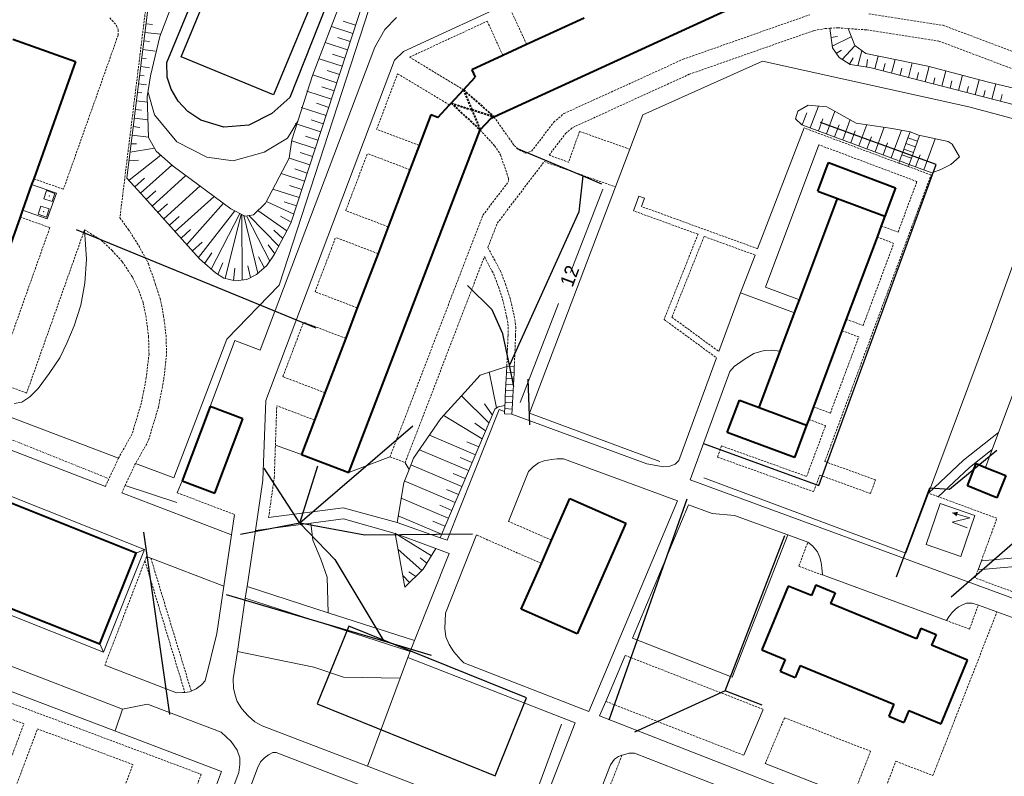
# Model space of a CAD drawing. Extents: x 13 to 4138, y -4831 to -1000.
# Tile 51 of 203: x 2296 to 2524, y -3781 to -3606. Entities that reach past the tile are written whole.
import ezdxf
from ezdxf.enums import TextEntityAlignment as Align

# ---------------------------------------------------------------- set-up
doc = ezdxf.new("R2010")
doc.units = 0
doc.header["$MEASUREMENT"] = 0
doc.linetypes.add('DASHED', pattern=[0.75, 0.5, -0.25])
doc.linetypes.add('DIVIDE', pattern=[1.25, 0.5, -0.25, 0, -0.25, 0, -0.25])
for name, color, linetype in [('11', 7, 'CONTINUOUS'), ('16', 7, 'CONTINUOUS'), ('24', 7, 'CONTINUOUS'), ('25', 7, 'CONTINUOUS'), ('37', 7, 'CONTINUOUS'), ('40', 7, 'CONTINUOUS'), ('42', 7, 'CONTINUOUS'), ('6', 7, 'CONTINUOUS'), ('7', 7, 'CONTINUOUS'), ('БЕГОВЫЕ_ДОРОЖКИ', 30, 'CONTINUOUS'), ('ДЕТСКИЕ_ПЛОЩАДКИ', 6, 'CONTINUOUS'), ('ЛЕСТНИЦЫ', 6, 'CONTINUOUS'), ('ПЕШЕХОДНЫЕ_ДОРОЖКИ', 3, 'CONTINUOUS'), ('СПОРТИВНЫЕ_ПЛОЩАДКИ', 3, 'CONTINUOUS')]:
    doc.layers.add(name, color=color, linetype=linetype)
doc.styles.get("Standard").update_dxf_attribs({"font": 'txt', "height": 0.2})

msp = doc.modelspace()

# ---------------------------------------------------------------- linework, layer by layer
at = {"layer": '11', "color": 253, "linetype": 'Continuous', "lineweight": 0}
for p, q in [((2376.63, -3603.66), (2355.84, -3667.54)), ((2440.03, -3628.03), (2467.77, -3615.63)), ((2467.77, -3615.63), (2515.55, -3626.18)), ((2515.55, -3626.18), (2536.83, -3631.91)), ((2437.01, -3636.01), (2440.03, -3628.03)), ((2536.83, -3631.91), (2520.29, -3677.87)), ((2433.7, -3644.74), (2437.01, -3636.01)), ((2318.65, -3707.59), (2154.41, -3645.11)), ((2413.83, -3697.18), (2433.7, -3644.74)), ((2355.84, -3667.54), (2343.72, -3680.01)), ((2520.29, -3677.87), (2506.16, -3715.66)), ((2343.72, -3680.01), (2331.48, -3712.14)), ((2443.98, -3708.35), (2413.83, -3697.18)), ((2331.48, -3712.14), (2322.63, -3708.79)), ((2500.96, -3729.57), (2454.18, -3712.15)), ((2506.16, -3715.66), (2500.96, -3729.57)), ((2272.59, -3753.53), (2342.54, -3780.12)), ((2342.54, -3780.12), (2308.09, -3870.27))]:
    msp.add_line(p, q, dxfattribs=at)
at = {"layer": '16', "color": 253, "linetype": 'Continuous', "lineweight": 0}
for p, q in [((2505.67, -3727.58), (2508.93, -3718.09)), ((2508.93, -3718.09), (2516.92, -3720.83)), ((2515.78, -3721.4), (2511.67, -3720.2)), ((2511.66, -3722.42), (2515.78, -3721.4)), ((2515.17, -3723.67), (2511.66, -3722.42)), ((2516.92, -3720.83), (2513.66, -3730.32)), ((2513.66, -3730.32), (2505.67, -3727.58))]:
    msp.add_line(p, q, dxfattribs=at)
msp.add_solid([(2511.67, -3720.2), (2512.69, -3721.05), (2513.03, -3720.02)], dxfattribs=at)
at = {"layer": '24', "color": 253, "linetype": 'Continuous', "lineweight": 0}
for p, q in [((2384.63, -3613.39), (2443.32, -3586.21)), ((2380.31, -3608.32), (2383.02, -3605.55)), ((2378.04, -3612.36), (2380.31, -3608.32)), ((2351.46, -3682.55), (2378.04, -3612.36)), ((2352.74, -3694.2), (2382.59, -3615.36)), ((2382.59, -3615.36), (2384.63, -3613.39)), ((2466.62, -3659.06), (2477.39, -3631.09)), ((2468.45, -3667.99), (2480.82, -3635)), ((2437.89, -3650.28), (2439.12, -3646.88)), ((2439.12, -3646.88), (2440.48, -3647.38)), ((2439.78, -3649.3), (2440.48, -3647.38)), ((2540.05, -3654.23), (2522.41, -3701.66)), ((2462.69, -3669.26), (2466.05, -3660.52)), ((2476.33, -3670.94), (2468.45, -3667.99)), ((2457.67, -3682.89), (2462.69, -3669.26)), ((2475.2, -3673.95), (2462.69, -3669.26)), ((2345.62, -3680.34), (2339.89, -3695.58)), ((2351.46, -3682.55), (2345.62, -3680.34)), ((2463.51, -3684.75), (2465.79, -3683.3)), ((2465.79, -3683.3), (2468.17, -3682.67)), ((2468.17, -3682.67), (2469.83, -3682.57)), ((2469.83, -3682.57), (2471.88, -3682.81)), ((2448.39, -3708.12), (2457.13, -3684.36)), ((2461.22, -3686.31), (2463.51, -3684.75)), ((2450.99, -3712.56), (2460.21, -3687.49)), ((2460.21, -3687.49), (2461.22, -3686.31)), ((2352.08, -3712.69), (2352.74, -3694.2)), ((2406.77, -3696.28), (2394.76, -3726.6)), ((2408.05, -3696.76), (2406.77, -3696.28)), ((2440.97, -3708.87), (2409.76, -3697.38)), ((2281.24, -3700.9), (2315.63, -3714.11)), ((2514.29, -3708.06), (2522.41, -3701.66)), ((2522.41, -3701.66), (2520.95, -3705.57)), ((2515.7, -3709.71), (2520.95, -3705.57)), ((2520.95, -3705.57), (2519.42, -3709.7)), ((2414.63, -3709.55), (2415.91, -3708.64)), ((2415.91, -3708.64), (2417.25, -3708.16)), ((2417.25, -3708.16), (2418.92, -3707.86)), ((2418.92, -3707.86), (2420.26, -3707.71)), ((2420.26, -3707.71), (2421.71, -3707.71)), ((2448.1, -3717.42), (2421.71, -3707.71)), ((2440.97, -3708.87), (2444.83, -3709.61)), ((2446.28, -3709.4), (2447.53, -3708.99)), ((2447.53, -3708.99), (2448.39, -3708.12)), ((2506.16, -3715.66), (2514.29, -3708.06)), ((2413.58, -3710.64), (2408.98, -3722.21)), ((2413.58, -3710.64), (2414.63, -3709.55)), ((2444.83, -3709.61), (2446.28, -3709.4)), ((2508.44, -3716.49), (2515.7, -3709.71)), ((2333.38, -3712.8), (2332.27, -3715.6)), ((2350.35, -3724.31), (2352.08, -3712.69)), ((2541.87, -3746), (2450.99, -3712.56)), ((2319.42, -3715.57), (2344.82, -3725.32)), ((2448.1, -3717.42), (2427.52, -3766.26)), ((2353.41, -3721.33), (2370.64, -3719.11)), ((2370.64, -3719.11), (2383.21, -3722.45)), ((2450.66, -3718.36), (2437.65, -3749.25)), ((2456.09, -3720.36), (2450.66, -3718.36)), ((2456.09, -3720.36), (2461.3, -3720.82)), ((2344.82, -3725.32), (2345.52, -3720.62)), ((2350.35, -3724.31), (2363.22, -3722.61)), ((2363.22, -3722.61), (2370.74, -3721.62)), ((2370.74, -3721.62), (2382.69, -3725.05)), ((2383.21, -3722.45), (2393.1, -3726)), ((2473.61, -3725.35), (2461.3, -3720.82)), ((2348.42, -3737.29), (2350.35, -3724.31)), ((2343.05, -3737.24), (2344.82, -3725.32)), ((2382.69, -3725.05), (2392.16, -3728.51)), ((2393.1, -3726), (2394.76, -3726.6)), ((2401.54, -3725.36), (2394.33, -3743.5)), ((2460.74, -3758.28), (2473.61, -3725.35)), ((2478.23, -3727.04), (2473.61, -3725.35)), ((2478.23, -3727.04), (2479.36, -3727.91)), ((2392.16, -3728.51), (2395.2, -3729.63)), ((2479.36, -3727.91), (2480.49, -3729.25)), ((2480.49, -3729.25), (2481.05, -3730.59)), ((2325.15, -3730.37), (2326.15, -3730.75)), ((2326.15, -3730.75), (2343.05, -3737.24)), ((2395.2, -3729.63), (2387.18, -3749.81)), ((2481.05, -3730.59), (2481.34, -3731.72)), ((2481.34, -3731.72), (2481.52, -3732.96)), ((2518.44, -3731.32), (2517.66, -3733.44)), ((2535.79, -3731.81), (2517.66, -3733.44)), ((2535.58, -3729.78), (2518.44, -3731.32)), ((2481.52, -3732.96), (2481.62, -3734.63)), ((2510.37, -3745.2), (2481.62, -3734.63)), ((2341.42, -3748.2), (2343.05, -3737.24)), ((2348.01, -3740.03), (2348.42, -3737.29)), ((2348.42, -3737.29), (2367.21, -3743.36)), ((2346.18, -3752.33), (2348.01, -3740.03)), ((2348.01, -3740.03), (2386.16, -3752.36)), ((2512.44, -3742.58), (2511.62, -3743.42)), ((2513.14, -3742.01), (2512.44, -3742.58)), ((2514.04, -3741.52), (2513.14, -3742.01)), ((2515.03, -3741.19), (2514.04, -3741.52)), ((2516.32, -3741.17), (2515.03, -3741.19)), ((2517.74, -3741.59), (2516.32, -3741.17)), ((2522.05, -3743.17), (2517.74, -3741.59)), ((2535.61, -3748.16), (2522.05, -3743.17)), ((2367.21, -3743.36), (2387.18, -3749.81)), ((2394.33, -3743.5), (2394.24, -3747)), ((2510.91, -3744.32), (2510.37, -3745.2)), ((2511.62, -3743.42), (2510.91, -3744.32)), ((2394.24, -3747), (2394.45, -3748.95)), ((2341.42, -3748.2), (2338.75, -3759.16)), ((2387.18, -3749.81), (2386.16, -3752.36)), ((2394.45, -3748.95), (2395.2, -3750.7)), ((2460.74, -3758.28), (2437.65, -3749.25)), ((2345.23, -3758.7), (2346.18, -3752.33)), ((2386.16, -3752.36), (2385.62, -3753.73)), ((2395.2, -3750.7), (2396.33, -3752.4)), ((2286.63, -3753.02), (2319.62, -3765.69)), ((2385.62, -3753.73), (2424.42, -3768.89)), ((2396.33, -3752.4), (2397.91, -3754.31)), ((2397.91, -3754.31), (2398.63, -3754.97)), ((2435.96, -3753.25), (2431.48, -3763.89)), ((2315.48, -3755.53), (2332.06, -3761.9)), ((2398.63, -3754.97), (2427.52, -3766.26)), ((2338.75, -3759.16), (2337.88, -3760.07)), ((2345.23, -3758.7), (2345.26, -3760.82)), ((2336.62, -3760.99), (2335.5, -3761.52)), ((2337.88, -3760.07), (2336.62, -3760.99)), ((2345.26, -3760.82), (2345.68, -3762.45)), ((2333.58, -3761.86), (2332.06, -3761.9)), ((2334.02, -3761.82), (2333.58, -3761.86)), ((2335.12, -3761.7), (2334.02, -3761.82)), ((2335.5, -3761.52), (2335.12, -3761.7)), ((2345.68, -3762.45), (2346.13, -3763.95)), ((2319.62, -3765.69), (2325.37, -3764.51)), ((2325.37, -3764.51), (2342.43, -3771.06)), ((2346.13, -3763.95), (2347.18, -3765.66)), ((2347.18, -3765.66), (2348.68, -3767.24)), ((2431.48, -3763.89), (2430.06, -3767.26)), ((2467.95, -3765.75), (2463.47, -3776.39)), ((2348.68, -3767.24), (2350.22, -3768.61)), ((2430.06, -3767.26), (2464.61, -3780.76)), ((2350.22, -3768.61), (2351.95, -3769.55)), ((2351.95, -3769.55), (2376.33, -3778.91)), ((2424.42, -3768.89), (2416.93, -3788.07)), ((2342.43, -3771.06), (2344.78, -3773.16)), ((2344.78, -3773.16), (2346.15, -3775.21)), ((2346.15, -3775.21), (2346.73, -3776.95)), ((2346.73, -3776.95), (2346.73, -3778.53)), ((2351.57, -3777.88), (2352.49, -3777)), ((2352.49, -3777), (2353.41, -3776.25)), ((2353.41, -3776.25), (2354.4, -3775.77)), ((2354.4, -3775.77), (2355.17, -3775.77)), ((2355.17, -3775.77), (2381.34, -3785.82)), ((2432.54, -3778.58), (2433.47, -3777.29)), ((2433.47, -3777.29), (2434.41, -3776.65)), ((2434.41, -3776.65), (2435.22, -3776.39)), ((2435.22, -3776.39), (2435.61, -3776.26)), ((2435.61, -3776.26), (2436.92, -3775.92)), ((2436.92, -3775.92), (2438.14, -3775.89)), ((2438.14, -3775.89), (2463.44, -3785.77)), ((2350.87, -3779.35), (2342.4, -3801.78)), ((2346.73, -3778.53), (2346.53, -3780.34)), ((2350.87, -3779.35), (2351.57, -3777.88)), ((2376.33, -3778.91), (2404.26, -3789.64)), ((2432.54, -3778.58), (2418.48, -3814.55)), ((2468.39, -3778.31), (2488.59, -3786.21)), ((2346.53, -3780.34), (2325.79, -3835.24)), ((2464.61, -3780.76), (2493.12, -3791.9))]:
    msp.add_line(p, q, dxfattribs=at)
at = {"layer": '24', "color": 253, "linetype": 'DASHED', "lineweight": 0}
for p, q in [((2325.06, -3602.62), (2318.98, -3651.9)), ((2413.16, -3611.77), (2409.52, -3603.83)), ((2316.62, -3605.61), (2318.21, -3607.36)), ((2386.03, -3614.7), (2404.03, -3606.37)), ((2407.66, -3614.3), (2404.03, -3606.37)), ((2449.39, -3615.18), (2478.74, -3604.86)), ((2492.36, -3604.65), (2509.58, -3607.32)), ((2318.21, -3607.36), (2318.58, -3608.37)), ((2318.58, -3608.37), (2318.56, -3609.63)), ((2450.8, -3618.67), (2479.68, -3608.53)), ((2479.68, -3608.53), (2482.26, -3608.09)), ((2482.26, -3608.09), (2483.34, -3608.02)), ((2483.34, -3608.02), (2485.22, -3607.9)), ((2485.22, -3607.9), (2487.59, -3608.08)), ((2487.59, -3608.08), (2491.94, -3608.39)), ((2491.94, -3608.39), (2508.62, -3610.99)), ((2509.58, -3607.32), (2571.19, -3630.53)), ((2318.56, -3609.63), (2305.91, -3645.3)), ((2508.62, -3610.99), (2560.12, -3630.39)), ((2386.03, -3614.7), (2398.54, -3622.26)), ((2421.77, -3627.77), (2449.39, -3615.18)), ((2378.43, -3631.39), (2383.29, -3618.53)), ((2383.29, -3618.53), (2395.28, -3625.77)), ((2423.82, -3630.98), (2450.8, -3618.67)), ((2405.59, -3628.51), (2410.26, -3635.14)), ((2419.41, -3629.8), (2421.77, -3627.77)), ((2388.28, -3635.14), (2378.43, -3631.39)), ((2402.38, -3631.56), (2405.75, -3635.21)), ((2414.29, -3636.51), (2419.41, -3629.8)), ((2422.16, -3632.4), (2423.82, -3630.98)), ((2499.3, -3639.26), (2477.39, -3631.09)), ((2418.34, -3637.41), (2422.16, -3632.4)), ((2425.4, -3631.89), (2422.87, -3639.02)), ((2425.4, -3631.89), (2437.01, -3636.01)), ((2405.75, -3635.21), (2407.12, -3637.33)), ((2410.26, -3635.14), (2411.35, -3636.17)), ((2503.53, -3643.5), (2480.82, -3635)), ((2371.28, -3650.25), (2376.29, -3637.02)), ((2386.13, -3640.76), (2376.29, -3637.02)), ((2407.12, -3637.33), (2408.96, -3642.8)), ((2411.35, -3636.17), (2412.86, -3636.92)), ((2412.86, -3636.92), (2414.29, -3636.51)), ((2418.34, -3637.41), (2422.87, -3639.02)), ((2406.33, -3653.18), (2417.22, -3638.89)), ((2417.22, -3638.89), (2433.7, -3644.74)), ((2506.78, -3641.97), (2501.55, -3640.03)), ((2299.02, -3642.85), (2305.91, -3645.3)), ((2408.96, -3642.8), (2408.96, -3643.51)), ((2482.2, -3708.35), (2506.78, -3641.97)), ((2403, -3651.33), (2408.96, -3643.51)), ((2499.14, -3655.24), (2503.53, -3643.5)), ((2173.9, -3646.5), (2297.38, -3692.5)), ((2466.62, -3659.06), (2439.78, -3649.3)), ((2295.87, -3651.73), (2302.76, -3654.18)), ((2318.98, -3651.9), (2320.92, -3654.55)), ((2381.1, -3653.99), (2371.28, -3650.25)), ((2381.51, -3707.26), (2403, -3651.33)), ((2452.84, -3655.72), (2437.89, -3650.28)), ((2302.76, -3654.18), (2290.91, -3687.57)), ((2404.18, -3658.78), (2406.33, -3653.18)), ((2495.27, -3653.79), (2499.14, -3655.24)), ((2310.8, -3654.68), (2297.38, -3692.5)), ((2310.8, -3654.68), (2314.68, -3657.09)), ((2320.92, -3654.55), (2323.35, -3658.36)), ((2364.17, -3669.03), (2368.93, -3656.45)), ((2378.74, -3660.18), (2368.93, -3656.45)), ((2452.84, -3655.72), (2444.97, -3675.44)), ((2454.24, -3656.23), (2446.79, -3674.92)), ((2466.05, -3660.52), (2454.24, -3656.23)), ((2494.3, -3656.36), (2498.17, -3657.82)), ((2314.68, -3657.09), (2317.16, -3659.46)), ((2323.35, -3658.36), (2325.62, -3662.59)), ((2404.18, -3658.78), (2407.12, -3664.27)), ((2491.05, -3676.86), (2498.17, -3657.82)), ((2317.16, -3659.46), (2319.53, -3662.08)), ((2385.03, -3708.62), (2403.36, -3660.92)), ((2403.36, -3660.92), (2405.54, -3664.98)), ((2319.53, -3662.08), (2321.95, -3665.74)), ((2325.62, -3662.59), (2327.22, -3667.35)), ((2321.95, -3665.74), (2323.45, -3668.89)), ((2405.54, -3664.98), (2406.61, -3667.85)), ((2407.12, -3664.27), (2408.25, -3667.27)), ((2327.22, -3667.35), (2328.3, -3670.54)), ((2406.61, -3667.85), (2407.6, -3670.8)), ((2408.25, -3667.27), (2409.27, -3670.32)), ((2323.45, -3668.89), (2324.37, -3671.59)), ((2373.95, -3672.76), (2364.17, -3669.03)), ((2409.27, -3670.32), (2410.29, -3674.68)), ((2324.37, -3671.59), (2325.1, -3675.3)), ((2328.3, -3670.54), (2329.11, -3674.66)), ((2407.6, -3670.8), (2408.58, -3675)), ((2329.11, -3674.66), (2329.66, -3679.07)), ((2410.29, -3674.68), (2410.64, -3677.13)), ((2325.1, -3675.3), (2325.61, -3679.38)), ((2356.72, -3688.7), (2361.5, -3676.09)), ((2371.26, -3679.81), (2361.5, -3676.09)), ((2408.58, -3675), (2408.91, -3677.23)), ((2410.64, -3677.13), (2410.59, -3679.17)), ((2444.97, -3675.44), (2457.13, -3684.36)), ((2446.79, -3674.92), (2457.67, -3682.89)), ((2487.16, -3675.4), (2491.05, -3676.86)), ((2325.61, -3679.38), (2325.72, -3683.45)), ((2329.66, -3679.07), (2329.78, -3683.63)), ((2408.85, -3679.11), (2408.67, -3683.58)), ((2408.91, -3677.23), (2408.85, -3679.11)), ((2410.59, -3679.17), (2410.41, -3683.66)), ((2486.17, -3678.05), (2490.05, -3679.51)), ((2483.47, -3697.12), (2490.05, -3679.51)), ((2325.72, -3683.45), (2325.1, -3688.89)), ((2329.78, -3683.63), (2329.11, -3689.5)), ((2408.67, -3683.58), (2408.56, -3686.32)), ((2410.41, -3683.66), (2410.29, -3686.41)), ((2325.1, -3688.89), (2323.96, -3694.76)), ((2329.11, -3689.5), (2327.91, -3695.74)), ((2366.46, -3692.41), (2356.72, -3688.7)), ((2323.96, -3694.76), (2321.8, -3701.97)), ((2327.91, -3695.74), (2325.56, -3703.56)), ((2354.98, -3704.53), (2355.3, -3695.42)), ((2364.05, -3698.75), (2355.3, -3695.42)), ((2479.57, -3695.66), (2483.47, -3697.12)), ((2478.47, -3698.58), (2482.37, -3700.04)), ((2321.8, -3701.97), (2318.65, -3707.59)), ((2477.97, -3711.8), (2482.37, -3700.04)), ((2325.56, -3703.56), (2322.63, -3708.79)), ((2354.72, -3712.06), (2354.98, -3704.53)), ((2458.28, -3704.73), (2457.35, -3707.33)), ((2458.28, -3704.73), (2477.97, -3711.8)), ((2318.65, -3707.59), (2316.45, -3712.33)), ((2322.63, -3708.79), (2322.27, -3709.43)), ((2381.51, -3707.26), (2385.03, -3708.62)), ((2457.35, -3707.33), (2479.61, -3715.33)), ((2493.93, -3712.61), (2482.2, -3708.35)), ((2322.27, -3709.43), (2320.18, -3713.93)), ((2316.45, -3712.33), (2315.63, -3714.11)), ((2353.41, -3721.33), (2354.72, -3712.06)), ((2479.61, -3715.33), (2481.03, -3711.5)), ((2492.77, -3715.77), (2481.03, -3711.5)), ((2492.77, -3715.77), (2493.93, -3712.61)), ((2320.18, -3713.93), (2319.42, -3715.57)), ((2332.27, -3715.6), (2345.52, -3720.62)), ((2508.44, -3716.49), (2506.16, -3715.66)), ((2522.05, -3721.5), (2508.44, -3716.49)), ((2418.92, -3726.56), (2408.98, -3722.21)), ((2518.44, -3731.32), (2522.05, -3721.5)), ((2416.57, -3731.95), (2401.54, -3725.36)), ((2476.18, -3732.62), (2478.23, -3727.04)), ((2324.77, -3731.37), (2315.48, -3755.53)), ((2325.15, -3730.37), (2324.77, -3731.37)), ((2324.77, -3731.37), (2334.02, -3761.82)), ((2326.15, -3730.75), (2335.5, -3761.52)), ((2481.62, -3734.63), (2476.18, -3732.62)), ((2516.98, -3735.3), (2517.66, -3733.44)), ((2542.37, -3744.64), (2516.98, -3735.3)), ((2507.22, -3781.1), (2522.05, -3743.17)), ((2515.69, -3747.16), (2517.74, -3741.59)), ((2515.69, -3747.16), (2510.37, -3745.2)), ((2435.96, -3753.25), (2467.95, -3765.75)), ((2271.66, -3756), (2337.79, -3780.78)), ((2296.75, -3769.08), (2270.45, -3759.23)), ((2431.48, -3763.89), (2463.47, -3776.39)), ((2472.87, -3767.68), (2468.39, -3778.31)), ((2472.87, -3767.68), (2492.79, -3775.46)), ((2287.52, -3803.3), (2299.9, -3770.26)), ((2292.77, -3779.72), (2296.75, -3769.08)), ((2321.99, -3778.53), (2299.9, -3770.26)), ((2435.22, -3776.39), (2431.78, -3785.17)), ((2488.59, -3786.21), (2492.79, -3775.46)), ((2319.84, -3784.27), (2321.99, -3778.53)), ((2493.12, -3791.9), (2498.65, -3777.75)), ((2498.65, -3777.75), (2507.22, -3781.1)), ((2337.79, -3780.78), (2334.43, -3789.74))]:
    msp.add_line(p, q, dxfattribs=at)
at = {"layer": '25', "color": 253, "linetype": 'Continuous', "lineweight": 0}
for p, q in [((2501.43, -3633.35), (2500.95, -3634.66)), ((2501.92, -3631.99), (2501.43, -3633.35)), ((2501.43, -3633.35), (2503.66, -3634.15)), ((2504.15, -3632.81), (2501.92, -3631.99)), ((2503.66, -3634.15), (2504.15, -3632.81)), ((2500.48, -3635.98), (2500.01, -3637.3)), ((2500.95, -3634.66), (2500.48, -3635.98)), ((2500.48, -3635.98), (2502.72, -3636.79)), ((2500.95, -3634.66), (2503.19, -3635.47)), ((2502.72, -3636.79), (2503.19, -3635.47)), ((2503.19, -3635.47), (2503.66, -3634.15)), ((2500.01, -3637.3), (2499.49, -3638.74)), ((2500.01, -3637.3), (2502.24, -3638.1)), ((2501.71, -3639.57), (2502.24, -3638.1)), ((2502.24, -3638.1), (2502.72, -3636.79)), ((2499.49, -3638.74), (2499.3, -3639.26)), ((2499.3, -3639.26), (2501.55, -3640.03)), ((2499.49, -3638.74), (2501.71, -3639.57)), ((2501.55, -3640.03), (2501.71, -3639.57)), ((2408.49, -3687.71), (2408.42, -3689.11)), ((2408.56, -3686.32), (2408.49, -3687.71)), ((2408.49, -3687.71), (2410.23, -3687.8)), ((2410.29, -3686.41), (2408.56, -3686.32)), ((2410.16, -3689.2), (2410.23, -3687.8)), ((2410.23, -3687.8), (2410.29, -3686.41)), ((2408.36, -3690.51), (2408.29, -3691.91)), ((2408.42, -3689.11), (2408.36, -3690.51)), ((2408.36, -3690.51), (2410.09, -3690.59)), ((2408.42, -3689.11), (2410.16, -3689.2)), ((2410.02, -3691.99), (2410.09, -3690.59)), ((2410.09, -3690.59), (2410.16, -3689.2)), ((2408.29, -3691.91), (2408.22, -3693.31)), ((2408.29, -3691.91), (2410.02, -3691.99)), ((2409.95, -3693.39), (2410.02, -3691.99)), ((2408.12, -3695.4), (2408.08, -3696.1)), ((2408.15, -3694.7), (2408.12, -3695.4)), ((2408.22, -3693.31), (2408.15, -3694.7)), ((2408.15, -3694.7), (2409.89, -3694.79)), ((2408.22, -3693.31), (2409.95, -3693.39)), ((2409.82, -3696.19), (2409.89, -3694.79)), ((2409.89, -3694.79), (2409.95, -3693.39)), ((2408.05, -3696.76), (2408.03, -3697.3)), ((2408.03, -3697.3), (2409.76, -3697.38)), ((2408.08, -3696.1), (2408.05, -3696.76)), ((2408.08, -3696.1), (2409.82, -3696.19)), ((2409.76, -3697.38), (2409.82, -3696.19))]:
    msp.add_line(p, q, dxfattribs=at)
at = {"layer": '37', "color": 253, "linetype": 'Continuous', "lineweight": 0}
for p, q in [((2385.96, -3569.29), (2358.55, -3653.18)), ((2320.62, -3642.7), (2325.6, -3602.33)), ((2370.68, -3606.38), (2373.54, -3607.31)), ((2326.55, -3607.12), (2325.03, -3606.97)), ((2367.95, -3607.59), (2372.91, -3609.21)), ((2483.95, -3612.57), (2483.34, -3608.02)), ((2487.59, -3608.08), (2489.11, -3612.01)), ((2325.86, -3611.11), (2324.54, -3610.94)), ((2328.43, -3609.41), (2324.78, -3608.95)), ((2369.44, -3610.18), (2372.29, -3611.11)), ((2485.11, -3609.93), (2483.62, -3610.14)), ((2488.33, -3610), (2483.89, -3612.13)), ((2327.14, -3613.28), (2324.3, -3612.93)), ((2366.52, -3611.33), (2371.67, -3613.01)), ((2485.54, -3614.78), (2483.95, -3612.57)), ((2486.02, -3613.06), (2484.85, -3613.83)), ((2489.18, -3612.06), (2486.23, -3615.24)), ((2489.11, -3612.01), (2491.71, -3613.89)), ((2490.78, -3613.21), (2489.86, -3616.69)), ((2325.08, -3615.04), (2324.05, -3614.91)), ((2365.09, -3615.07), (2370.43, -3616.82)), ((2368.2, -3613.98), (2371.05, -3614.91)), ((2488.05, -3616.42), (2485.54, -3614.78)), ((2488.72, -3614.89), (2487.91, -3616.33)), ((2491.71, -3613.89), (2506.01, -3616.76)), ((2492.05, -3615.27), (2491.84, -3616.98)), ((2494.55, -3614.46), (2493.79, -3617.39)), ((2498.48, -3615.25), (2497.66, -3618.39)), ((2325.84, -3617.15), (2323.8, -3616.89)), ((2366.96, -3617.78), (2369.81, -3618.72)), ((2492.62, -3617.09), (2488.05, -3616.42)), ((2538.33, -3628.89), (2492.62, -3617.09)), ((2496.19, -3616.19), (2495.73, -3617.89)), ((2500.04, -3617.24), (2499.6, -3618.89)), ((2502.4, -3616.04), (2501.54, -3619.39)), ((2506.32, -3616.85), (2505.41, -3620.39)), ((2506.01, -3616.76), (2520.12, -3620.52)), ((2510.19, -3617.88), (2509.28, -3621.39)), ((2324.6, -3619.03), (2323.56, -3618.88)), ((2363.66, -3618.81), (2369.19, -3620.62)), ((2503.9, -3618.26), (2503.47, -3619.89)), ((2507.68, -3619.5), (2507.35, -3620.89)), ((2514.06, -3618.9), (2513.16, -3622.39)), ((2517.92, -3619.93), (2517.03, -3623.39)), ((2325.13, -3621.09), (2323.32, -3620.87)), ((2365.71, -3621.59), (2368.57, -3622.52)), ((2511.58, -3620.22), (2511.22, -3621.89)), ((2515.44, -3621.52), (2515.09, -3622.89)), ((2519.34, -3622.43), (2518.97, -3623.89)), ((2520.12, -3620.52), (2531.67, -3623.25)), ((2521.8, -3620.91), (2520.9, -3624.39)), ((2324.09, -3622.96), (2323.07, -3622.85)), ((2325.64, -3633.31), (2325.29, -3623.89)), ((2362.3, -3622.57), (2367.95, -3624.42)), ((2523.24, -3623.35), (2522.84, -3624.89)), ((2323.98, -3626.97), (2322.58, -3626.82)), ((2325.34, -3625.14), (2322.82, -3624.84)), ((2360.94, -3626.34), (2366.7, -3628.22)), ((2364.47, -3625.39), (2367.32, -3626.32)), ((2475.93, -3627.21), (2478.34, -3625.84)), ((2478.34, -3625.84), (2482.68, -3626.17)), ((2480.7, -3626.02), (2478.82, -3631.09)), ((2482.68, -3626.17), (2489.48, -3629.95)), ((2325.49, -3629.19), (2322.34, -3628.8)), ((2363.23, -3629.19), (2366.08, -3630.12)), ((2475.43, -3628.97), (2475.93, -3627.21)), ((2476.88, -3630.37), (2475.43, -3628.97)), ((2477.99, -3627.58), (2476.95, -3630.39)), ((2481.74, -3628.97), (2480.7, -3631.78)), ((2484.53, -3627.2), (2482.57, -3632.47)), ((2488.07, -3629.17), (2486.33, -3633.86)), ((2323.57, -3630.96), (2322.09, -3630.79)), ((2359.58, -3630.1), (2365.46, -3632.02)), ((2499.21, -3638.64), (2476.88, -3630.37)), ((2485.49, -3630.36), (2484.45, -3633.17)), ((2489.48, -3629.95), (2497.77, -3631.21)), ((2491.9, -3630.32), (2490.08, -3635.25)), ((2495.94, -3630.94), (2493.83, -3636.64)), ((2497.77, -3631.21), (2501.92, -3631.99)), ((2325.6, -3633.24), (2321.85, -3632.77)), ((2327.39, -3636.45), (2325.64, -3633.31)), ((2358.82, -3633.83), (2358.2, -3638.1)), ((2361.99, -3632.99), (2364.84, -3633.93)), ((2489.24, -3631.75), (2488.2, -3634.56)), ((2492.99, -3633.14), (2491.95, -3635.95)), ((2499.95, -3631.62), (2497.58, -3638.03)), ((2504.15, -3632.81), (2504.63, -3632.93)), ((2504.63, -3632.93), (2510.77, -3634.23)), ((2507.75, -3633.59), (2505.08, -3640.81)), ((2326.99, -3635.74), (2321.36, -3636.74)), ((2322.79, -3634.74), (2321.6, -3634.76)), ((2358.78, -3634.05), (2364.22, -3635.83)), ((2496.74, -3634.53), (2495.7, -3637.34)), ((2510.77, -3634.23), (2511.65, -3634.83)), ((2511.65, -3634.83), (2513.35, -3637.79)), ((2328.47, -3637.41), (2321.09, -3643.22)), ((2331.32, -3639.93), (2327.39, -3636.45)), ((2358.2, -3638.1), (2352.7, -3648.48)), ((2358.22, -3638.07), (2362.97, -3639.63)), ((2360.74, -3636.8), (2363.6, -3637.73)), ((2504.25, -3637.3), (2503.2, -3640.12)), ((2513.35, -3637.79), (2511.38, -3639.54)), ((2323.25, -3638.52), (2321.11, -3638.73)), ((2331.01, -3639.71), (2323.76, -3646.2)), ((2344.67, -3649.79), (2331.32, -3639.93)), ((2359.5, -3640.6), (2362.35, -3641.53)), ((2506.95, -3641.51), (2501.71, -3639.57)), ((2511.38, -3639.54), (2509.02, -3640.75)), ((2324.69, -3647.24), (2320.62, -3642.7)), ((2324.66, -3642.71), (2322.43, -3644.71)), ((2334.27, -3642.11), (2326.44, -3649.18)), ((2356.32, -3641.66), (2361.73, -3643.43)), ((2509.02, -3640.75), (2506.95, -3641.51)), ((2337.55, -3644.53), (2329.12, -3652.14)), ((2354.42, -3645.25), (2360.49, -3647.23)), ((2358.26, -3644.4), (2361.11, -3645.33)), ((2337.44, -3661.37), (2324.69, -3647.24)), ((2327.33, -3645.68), (2325.1, -3647.69)), ((2340.84, -3646.96), (2331.8, -3655.11)), ((2330.01, -3648.65), (2327.78, -3650.66)), ((2342.93, -3648.51), (2334.48, -3658.09)), ((2347.99, -3651.53), (2344.67, -3649.79)), ((2352.7, -3648.48), (2349.91, -3651.18)), ((2353.07, -3648.21), (2359.25, -3651.03)), ((2357.02, -3648.2), (2359.87, -3649.13)), ((2332.68, -3651.62), (2330.46, -3653.63)), ((2345.61, -3650.28), (2337.16, -3661.06)), ((2346.75, -3650.88), (2340.09, -3663.77)), ((2347.05, -3651.04), (2343.38, -3665.98)), ((2347.25, -3651.14), (2347.3, -3666.3)), ((2347.65, -3651.36), (2350.92, -3664.76)), ((2349.91, -3651.18), (2347.99, -3651.53)), ((2348.28, -3651.48), (2353.7, -3661.91)), ((2348.8, -3651.39), (2355.77, -3658.49)), ((2350.89, -3650.24), (2357.62, -3654.95)), ((2356.2, -3651.55), (2358.63, -3652.93)), ((2358.55, -3653.18), (2354.81, -3660.32)), ((2310.8, -3654.68), (2311.22, -3661.51)), ((2335.36, -3654.59), (2333.14, -3656.6)), ((2354.66, -3654.78), (2356.69, -3656.72)), ((2338.04, -3657.56), (2335.82, -3659.57)), ((2353.29, -3658.18), (2354.84, -3660.27)), ((2340.29, -3659.99), (2338.61, -3662.43)), ((2351.04, -3660.97), (2352.42, -3663.43)), ((2354.81, -3660.32), (2352.98, -3662.94)), ((2311.22, -3661.51), (2310.86, -3667.01)), ((2341.11, -3664.68), (2337.44, -3661.37)), ((2342.81, -3662.34), (2341.64, -3665.02)), ((2348.63, -3663), (2349.2, -3665.74)), ((2352.98, -3662.94), (2350.62, -3665.03)), ((2343.03, -3665.9), (2341.11, -3664.68)), ((2345.61, -3663.55), (2345.32, -3666.44)), ((2350.62, -3665.03), (2348.35, -3666.16)), ((2310.86, -3667.01), (2309.93, -3672.16)), ((2345.64, -3666.51), (2343.03, -3665.9)), ((2348.35, -3666.16), (2345.64, -3666.51)), ((2309.93, -3672.16), (2308.43, -3676.94)), ((2308.43, -3676.94), (2306.71, -3680.95)), ((2306.71, -3680.95), (2305.07, -3684.3)), ((2305.07, -3684.3), (2302.64, -3687.95)), ((2302.64, -3687.95), (2300.06, -3691.45)), ((2398.82, -3692.28), (2402.36, -3688.37)), ((2402.36, -3688.37), (2408.56, -3686.32)), ((2404.46, -3687.61), (2406.21, -3695.93)), ((2300.06, -3691.45), (2298.13, -3693.38)), ((2393.31, -3698.39), (2398.82, -3692.28)), ((2398.06, -3693.12), (2404.41, -3699.41)), ((2296.27, -3694.59), (2294.48, -3694.95)), ((2298.13, -3693.38), (2296.27, -3694.59)), ((2403.4, -3694.98), (2405.2, -3697.57)), ((2408.12, -3695.4), (2406.54, -3695.72)), ((2405.78, -3696.2), (2393.1, -3725.99)), ((2393.84, -3697.61), (2402.85, -3703.1)), ((2406.54, -3695.72), (2405.78, -3696.2)), ((2386.97, -3707.58), (2393.31, -3698.39)), ((2401.14, -3699.43), (2403.63, -3701.26)), ((2390.64, -3702.25), (2401.28, -3706.78)), ((2399.3, -3703.76), (2402.06, -3704.93)), ((2388.33, -3705.61), (2399.71, -3710.46)), ((2385.93, -3710.2), (2386.97, -3707.58)), ((2397.74, -3707.44), (2400.5, -3708.61)), ((2384.71, -3713.3), (2385.93, -3710.2)), ((2386.36, -3709.12), (2398.15, -3714.14)), ((2396.17, -3711.12), (2398.93, -3712.3)), ((2383.21, -3722.45), (2384.71, -3713.3)), ((2384.79, -3712.8), (2396.58, -3717.82)), ((2332.17, -3717.86), (2320.18, -3713.93)), ((2394.6, -3714.8), (2397.36, -3715.98)), ((2384.1, -3716.85), (2395.01, -3721.5)), ((2393.04, -3718.48), (2395.8, -3719.66)), ((2383.42, -3720.91), (2393.45, -3725.18)), ((2391.47, -3722.16), (2394.23, -3723.34)), ((2382.67, -3724.98), (2391.09, -3730.22)), ((2384.99, -3737.41), (2382.69, -3725.05)), ((2383.38, -3728.75), (2388.91, -3733.56)), ((2392.15, -3728.52), (2389.18, -3733.29)), ((2388.49, -3730.63), (2390.04, -3731.92)), ((2389.18, -3733.29), (2384.99, -3737.41)), ((2385.88, -3733.93), (2387.49, -3734.96)), ((2384.5, -3734.78), (2386.06, -3736.36))]:
    msp.add_line(p, q, dxfattribs=at)
at = {"layer": '37', "color": 253, "linetype": 'DIVIDE', "lineweight": 0}
msp.add_line((2316.14, -3712.2), (2254.18, -3687.33), dxfattribs=at)
at = {"layer": '40', "color": 253, "linetype": 'Continuous', "lineweight": 0}
for p, q in [((2328.25, -3609.95), (2336.31, -3588.5)), ((2371.51, -3598.28), (2363.59, -3618.98)), ((2326.05, -3619.03), (2328.25, -3609.95)), ((2325.29, -3623.89), (2326.05, -3619.03)), ((2363.59, -3618.98), (2358.82, -3633.83)), ((2325.54, -3622.92), (2327.01, -3628.07)), ((2327.01, -3628.07), (2332.19, -3634.33)), ((2357.82, -3633.48), (2360.19, -3629.55)), ((2352.42, -3636.67), (2357.82, -3633.48)), ((2332.19, -3634.33), (2339.08, -3637.84)), ((2339.08, -3637.84), (2345.22, -3638.69)), ((2345.22, -3638.69), (2352.42, -3636.67)), ((2430.79, -3645.25), (2423.3, -3664.59)), ((2420.53, -3671.72), (2411.63, -3694.68)), ((2361.02, -3706.7), (2354.98, -3704.53)), ((2372.01, -3710.88), (2381.51, -3707.26)), ((2385.03, -3708.62), (2385.93, -3710.2)), ((2363.22, -3722.61), (2363.65, -3726.56)), ((2363.65, -3726.56), (2365.53, -3730.96)), ((2365.53, -3730.96), (2366.99, -3735.14)), ((2366.99, -3735.14), (2367.21, -3743.36)), ((2346.18, -3752.33), (2363.86, -3755.97)), ((2385.62, -3753.73), (2383.86, -3758.5)), ((2363.86, -3755.97), (2370.75, -3758.27)), ((2370.75, -3758.27), (2383.86, -3758.5)), ((2383.86, -3758.5), (2376.33, -3778.91)), ((2319.62, -3765.69), (2317.91, -3770.76)), ((2421.21, -3769.16), (2414.2, -3788.22))]:
    msp.add_line(p, q, dxfattribs=at)
at = {"layer": '6', "color": 253, "linetype": 'Continuous', "lineweight": 40}
for p, q in [((2405.59, -3628.51), (2482.7, -3593.1)), ((2426.44, -3605.67), (2413.16, -3611.77)), ((2294.2, -3610.53), (2308.68, -3615.68)), ((2413.16, -3611.77), (2407.66, -3614.3)), ((2407.66, -3614.3), (2400.47, -3617.6)), ((2308.68, -3615.68), (2299.02, -3642.85)), ((2400.47, -3617.6), (2401.26, -3619.32)), ((2398.54, -3622.26), (2401.26, -3619.32)), ((2395.68, -3625.34), (2398.54, -3622.26)), ((2392.61, -3628.65), (2395.28, -3625.77)), ((2395.28, -3625.77), (2395.68, -3625.34)), ((2390.98, -3628.03), (2388.28, -3635.14)), ((2392.61, -3628.65), (2390.98, -3628.03)), ((2402.38, -3631.56), (2404.93, -3628.81)), ((2404.93, -3628.81), (2405.59, -3628.51)), ((2372.01, -3710.88), (2402.38, -3631.56)), ((2388.28, -3635.14), (2386.13, -3640.76)), ((2480.58, -3645.7), (2483.05, -3639.11)), ((2483.05, -3639.11), (2498.59, -3644.93)), ((2299.02, -3642.85), (2298.55, -3644.16)), ((2386.13, -3640.76), (2381.1, -3653.99)), ((2298.55, -3644.16), (2296.44, -3650.11)), ((2498.59, -3644.93), (2496.11, -3651.53)), ((2476.33, -3670.94), (2485.15, -3647.42)), ((2480.58, -3645.7), (2485.15, -3647.42)), ((2485.15, -3647.42), (2496.11, -3651.53)), ((2295.87, -3651.73), (2285.95, -3679.62)), ((2296.44, -3650.11), (2295.87, -3651.73)), ((2496.11, -3651.53), (2495.27, -3653.79)), ((2381.1, -3653.99), (2378.74, -3660.18)), ((2495.27, -3653.79), (2494.3, -3656.36)), ((2494.3, -3656.36), (2487.16, -3675.4)), ((2378.74, -3660.18), (2373.95, -3672.76)), ((2475.2, -3673.95), (2476.33, -3670.94)), ((2373.95, -3672.76), (2371.26, -3679.81)), ((2471.88, -3682.81), (2475.2, -3673.95)), ((2487.16, -3675.4), (2486.17, -3678.05)), ((2486.17, -3678.05), (2479.57, -3695.66)), ((2371.26, -3679.81), (2366.46, -3692.41)), ((2466.99, -3695.85), (2471.88, -3682.81)), ((2366.46, -3692.41), (2364.05, -3698.75)), ((2459.61, -3701.63), (2462.42, -3694.13)), ((2462.42, -3694.13), (2466.99, -3695.85)), ((2339.89, -3695.58), (2333.38, -3712.8)), ((2347.48, -3698.45), (2339.89, -3695.58)), ((2466.99, -3695.85), (2477.95, -3699.96)), ((2479.57, -3695.66), (2478.47, -3698.58)), ((2340.97, -3715.67), (2347.48, -3698.45)), ((2364.05, -3698.75), (2361.02, -3706.7)), ((2477.95, -3699.96), (2475.14, -3707.45)), ((2478.47, -3698.58), (2477.95, -3699.96)), ((2322.71, -3729.55), (2253.49, -3701.95)), ((2475.14, -3707.45), (2459.61, -3701.63)), ((2361.02, -3706.7), (2372.01, -3710.88)), ((2515.2, -3714), (2517.26, -3708.84)), ((2517.26, -3708.84), (2519.42, -3709.7)), ((2519.42, -3709.7), (2524.09, -3711.57)), ((2333.38, -3712.8), (2340.97, -3715.67)), ((2524.09, -3711.57), (2522.03, -3716.73)), ((2522.03, -3716.73), (2515.2, -3714)), ((2418.92, -3726.56), (2423.15, -3716.91)), ((2423.15, -3716.91), (2436.11, -3722.59)), ((2436.11, -3722.59), (2424.88, -3748.25)), ((2245.12, -3722.95), (2314.32, -3750.56)), ((2416.57, -3731.95), (2418.92, -3726.56)), ((2314.32, -3750.56), (2322.71, -3729.55)), ((2411.91, -3742.57), (2416.57, -3731.95)), ((2473.7, -3737.19), (2467.6, -3751.95)), ((2479.08, -3739.41), (2473.7, -3737.19)), ((2480.12, -3736.91), (2479.08, -3739.41)), ((2480.12, -3736.91), (2484.55, -3738.74)), ((2484.55, -3738.74), (2483.51, -3741.24)), ((2424.88, -3748.25), (2411.91, -3742.57)), ((2503.4, -3749.45), (2483.51, -3741.24)), ((2504.43, -3746.95), (2503.4, -3749.45)), ((2504.43, -3746.95), (2507.96, -3748.41)), ((2507.96, -3748.41), (2506.93, -3750.91)), ((2467.6, -3751.95), (2472.99, -3754.18)), ((2515.24, -3754.35), (2506.93, -3750.91)), ((2472.99, -3754.18), (2471.85, -3756.93)), ((2509.15, -3769.11), (2515.24, -3754.35)), ((2471.85, -3756.93), (2475.35, -3758.38)), ((2476.49, -3755.62), (2475.35, -3758.38)), ((2476.49, -3755.62), (2498.19, -3764.58)), ((2498.19, -3764.58), (2497.05, -3767.34)), ((2501.64, -3766.01), (2500.5, -3768.77)), ((2501.64, -3766.01), (2509.15, -3769.11)), ((2497.05, -3767.34), (2500.5, -3768.77))]:
    msp.add_line(p, q, dxfattribs=at)
at = {"layer": '6', "color": 253, "linetype": 'DASHED', "lineweight": 40}
for p, q in [((2398.54, -3622.26), (2405.59, -3628.51)), ((2398.54, -3622.26), (2400.44, -3626.86)), ((2395.68, -3625.34), (2402.38, -3631.56)), ((2395.68, -3625.34), (2400.44, -3626.86)), ((2400.44, -3626.86), (2402.38, -3631.56)), ((2400.44, -3626.86), (2405.59, -3628.51))]:
    msp.add_line(p, q, dxfattribs=at)
at = {"layer": '7', "color": 253, "linetype": 'Continuous', "lineweight": 0}
for p, q in [((2298.55, -3644.16), (2304.27, -3646.19)), ((2301.36, -3647.51), (2301.99, -3645.61)), ((2303.26, -3648.14), (2301.36, -3647.51)), ((2303.89, -3646.24), (2301.99, -3645.61)), ((2304.27, -3646.19), (2302.16, -3652.15)), ((2303.26, -3648.14), (2303.89, -3646.24)), ((2300.07, -3651.09), (2300.7, -3649.2)), ((2302.6, -3649.83), (2300.7, -3649.2)), ((2302.16, -3652.15), (2296.44, -3650.11)), ((2301.96, -3651.72), (2300.07, -3651.09)), ((2301.96, -3651.72), (2302.6, -3649.83)), ((2324.66, -3728.72), (2252.66, -3700.01)), ((2243.17, -3723.78), (2315.16, -3752.51)), ((2315.16, -3752.51), (2324.66, -3728.72)), ((2322.71, -3729.55), (2324.66, -3728.72)), ((2314.32, -3750.56), (2315.16, -3752.51))]:
    msp.add_line(p, q, dxfattribs=at)
for p in [(2302.62, -3646.87), (2301.33, -3650.46)]:
    msp.add_point(p, dxfattribs=at)
at = {"layer": 'БЕГОВЫЕ_ДОРОЖКИ'}
msp.add_lwpolyline([(2379.99, -3564.09), (2380.18, -3568.83), (2358.29, -3624.01), (2354.15, -3627.71), (2348.83, -3630.45), (2343.04, -3630.94), (2337.69, -3629.32), (2334.7, -3627.28), (2332.51, -3624.92), (2330.86, -3622.1), (2329.93, -3619.36), (2329.83, -3615.9), (2357.11, -3550.07), (2360.3, -3551.38), (2358.26, -3556.32), (2360.42, -3555.21), (2363.33, -3554.03), (2366.57, -3553.56), (2370.08, -3553.95), (2373.53, -3555.33), (2376.26, -3557.38), (2377.64, -3558.96), (2378.95, -3561.11)], close=True, dxfattribs=at)
at = {"layer": 'ДЕТСКИЕ_ПЛОЩАДКИ'}
msp.add_lwpolyline([(2413.16, -3763.1), (2371.97, -3746.49), (2364.67, -3764.5), (2405.86, -3781.12)], close=True, dxfattribs=at)
at = {"layer": 'ЛЕСТНИЦЫ'}
msp.add_lwpolyline([(2413.46, -3689.27), (2413.78, -3699.88)], dxfattribs=at)
at = {"layer": 'ПЕШЕХОДНЫЕ_ДОРОЖКИ'}
for points in [[(2454.09, -3704.18), (2480.81, -3713.89), (2507.95, -3639.58), (2481.23, -3629.87)], [(2410.83, -3635.79), (2426.18, -3642.21), (2430.47, -3644)], [(2426.18, -3642.21), (2425.24, -3650.54), (2409.17, -3686.01)], [(2308.88, -3654.59), (2347.47, -3670.46), (2364.35, -3677.41)], [(2410.22, -3690.97), (2409.17, -3686.01), (2407.64, -3678.75), (2405.18, -3673.24), (2399.44, -3667.56)], [(2386.82, -3700.16), (2360.63, -3722.63)], [(2498.78, -3735.06), (2506.54, -3714.46), (2511.03, -3714.79), (2522.01, -3705.73)], [(2360.63, -3722.63), (2352.39, -3709.92)], [(2360.63, -3722.63), (2364.79, -3709.37)], [(2450.24, -3717.07), (2432.15, -3768.24)], [(2400.61, -3725.17), (2375.67, -3725.44), (2360.63, -3722.63), (2346.94, -3725.28)], [(2360.63, -3722.63), (2368.73, -3731.07), (2380.06, -3749.98)], [(2330.53, -3766.96), (2324.54, -3724.74)], [(2467.65, -3764.81), (2459.15, -3761.47), (2472.9, -3725.46)], [(2552.48, -3732.4), (2528, -3725.43), (2511.47, -3739.77)], [(2391.15, -3753.26), (2380.06, -3749.98), (2343.67, -3739.2)], [(2459.15, -3761.47), (2438.15, -3771)]]:
    msp.add_lwpolyline(points, dxfattribs=at)
at = {"layer": 'СПОРТИВНЫЕ_ПЛОЩАДКИ'}
msp.add_lwpolyline([(2333.2, -3614.61), (2355.25, -3561.41), (2376.6, -3570.21), (2354.56, -3623.43)], close=True, dxfattribs=at)

# ---------------------------------------------------------------- texts
at = {"layer": '42', "color": 253, "linetype": 'Continuous', "lineweight": 0}
msp.add_text('12', height=3.2, rotation=69.3304, dxfattribs=at).set_placement((2423.07, -3665.36), align=Align.MIDDLE)

doc.saveas('drawing.dxf')
